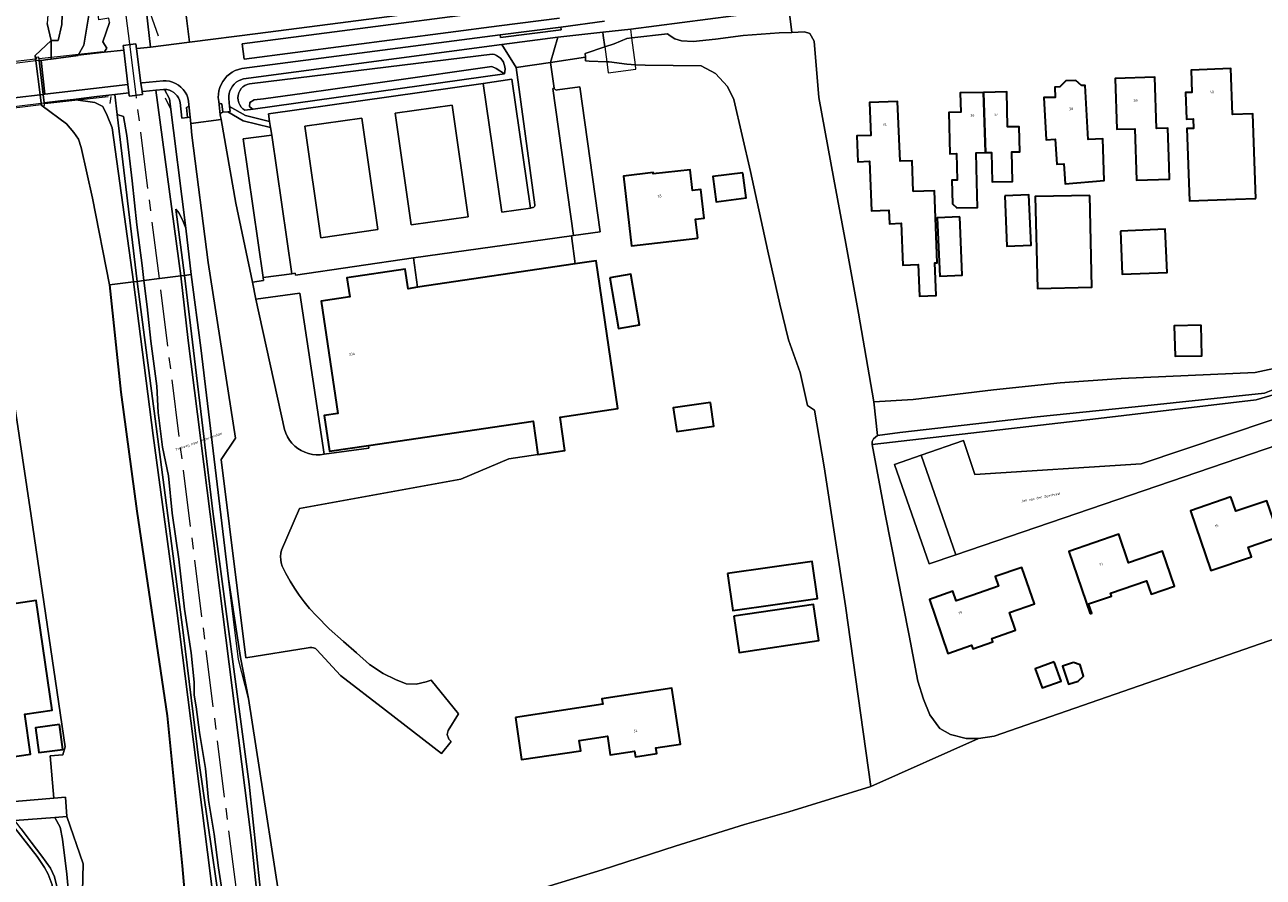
# Model space of a CAD drawing. Header units: metres. Extents: x 229229 to 231729, y 593167 to 595667.
# Tile 226 of 256: x 230402 to 230621, y 594683 to 594833. Entities that reach past the tile are written whole.
import ezdxf
from ezdxf.enums import TextEntityAlignment as Align

# ---------------------------------------------------------------- set-up
doc = ezdxf.new("R2010")
doc.units = ezdxf.units.M
doc.linetypes.add('AM-AS', pattern=[16, 10, -2, 2, -2])
for name, color, linetype, lineweight in [('B-WE-AM-AS_SPOOR-G', 10, 'AM-AS', 18), ('B-WE-GK-KADEMUUR-G', 150, 'Continuous', 35), ('B-WE-GR-GRAS-GV', 60, 'Continuous', 13), ('B-WE-GR-GROENVOORZIENING-GV', 80, 'Continuous', 18), ('B-WE-GW-TALUD_KRUIN-G', 90, 'Continuous', 18), ('B-WE-IE-TERREINAFSCHEIDING_KUNSTMATIG_HEKWERK-G', 20, 'IE-TERREINAFSCHEIDING-KUNSTMATIG', 18), ('B-WE-KW-KUNSTWERK-GV', 170, 'Continuous', 18), ('B-WE-KW-KUNSTWERK_DEK-GV', 170, 'Continuous', 18), ('B-WE-OG-BEBOUWING-GV', 7, 'Continuous', 35), ('B-WE-OG-BEBOUWING-T18', 10, 'Continuous', 18), ('B-WE-OG-BEBOUWING_SCHUUR-GV', 7, 'Continuous', 35), ('B-WE-OG-TERREIN_CULTUURSCHEIDING-GV', 7, 'Continuous', 18), ('B-WE-OG-TERREIN_ERF-GV', 7, 'Continuous', 18), ('B-WE-OG-TOPOGRAFIE-T18', 10, 'Continuous', 18), ('B-WE-OG-WATER-GV', 130, 'Continuous', 18), ('B-WE-OG-WATER_SLOOT-GV', 120, 'Continuous', 18), ('B-WE-VH-VERHARDING_ASFALT-GV', 252, 'Continuous', 18), ('B-WE-VH-VERHARDING_GESLOTEN-GV', 252, 'Continuous', 18), ('B-WE-VH-VERHARDING_HALFVERHARDING-GV', 252, 'Continuous', 18), ('B-WE-VH-VERHARDING_OPEN-GV', 252, 'Continuous', 18)]:
    doc.layers.add(name, color=color, linetype=linetype, lineweight=lineweight)
doc.styles.add('NLCS-ISO-M250-T18', font='NLCS-ISO.ttf', dxfattribs={"height": 0.45})
doc.linetypes.add('IE-TERREINAFSCHEIDING-KUNSTMATIG', pattern='A,4,[82,NLCS.SHX,S=0.75,R=90,X=0,Y=0],4,-2', length=10)

msp = doc.modelspace()

# ---------------------------------------------------------------- linework, layer by layer
at = {"layer": 'B-WE-AM-AS_SPOOR-G'}
for points in [[(230420.875, 594829.939), (230411.343, 594905.317), (230393.191, 595049.819), (230380.114, 595152.843), (230344.046, 595438.588), (230318.338, 595641.443), (230315.047, 595666.818)], [(230422.014, 594820.937), (230420.875, 594829.939)], [(230426.104, 594788.593), (230422.014, 594820.937)], [(230441.608, 594665.579), (230426.104, 594788.593)]]:
    msp.add_lwpolyline(points, dxfattribs=at)
at = {"layer": 'B-WE-GK-KADEMUUR-G'}
msp.add_lwpolyline([(230417.314, 594787.474), (230419.311, 594768.579), (230422.11, 594747.658), (230427.494, 594711.621), (230430.096, 594685.19), (230431.356, 594671.004), (230432.509, 594668.359), (230433.035, 594667.637), (230434.87, 594665.611)], dxfattribs=at)
at = {"layer": 'B-WE-GR-GRAS-GV'}
for points in [[(230413.621, 594843.336), (230413.697, 594834.962), (230412.784, 594829.663), (230411.828, 594827.913), (230416.399, 594828.436), (230416.88, 594829.134), (230416.163, 594830.268), (230417.313, 594833.694), (230417.21, 594834.434), (230415.415, 594834.154), (230414.488, 594843.435)], [(230422.169, 594788.092), (230418.692, 594817.508), (230418.278, 594821.009), (230415.063, 594820.648), (230411.009, 594820.147), (230414.755, 594819.611), (230416.14, 594818.919), (230416.905, 594817.302), (230417.783, 594815.147), (230421.571, 594788.015)], [(230430.794, 594797.472), (230427.909, 594820.243), (230427.016, 594821.897), (230426.84, 594821.892), (230425.49, 594821.758), (230429.902, 594789.076), (230430.538, 594789.157), (230429.002, 594800.848), (230429.516, 594800.177), (230430.188, 594798.932)], [(230422.169, 594788.092), (230423.383, 594788.247), (230423.056, 594790.892), (230422.132, 594798.041), (230421.291, 594805.801), (230420.384, 594813.8), (230419.771, 594817.108), (230418.692, 594817.508)], [(230430.794, 594797.472), (230430.188, 594798.932), (230429.516, 594800.177), (230429.002, 594800.848), (230430.538, 594789.157), (230431.729, 594789.308)], [(230421.571, 594788.015), (230425.004, 594760.984), (230429.154, 594730.15), (230435.076, 594683.898), (230436.417, 594672.869), (230437.258, 594669.056), (230438.065, 594666.657), (230439.378, 594664.377), (230438.358, 594667.132), (230433.09, 594703.313), (230430.309, 594726.287), (230422.169, 594788.092)], [(230430.538, 594789.157), (230429.902, 594789.076), (230431.197, 594777.709), (230442.282, 594690.125), (230444.602, 594667.395), (230444.766, 594666.022), (230444.851, 594665.309), (230445.17, 594669.066), (230441.932, 594699.572), (230435.528, 594747.604)], [(230440.369, 594721.874), (230438.289, 594735.757), (230433.426, 594776.39), (230431.729, 594789.308), (230430.538, 594789.157), (230435.528, 594747.604), (230441.932, 594699.572), (230445.17, 594669.066), (230444.851, 594665.309), (230444.89, 594665.333), (230447.755, 594667.106), (230447.853, 594667.121), (230449.139, 594667.32), (230449.122, 594667.43), (230449.021, 594668.077), (230441.783, 594714.68)]]:
    msp.add_lwpolyline(points, close=True, dxfattribs=at)
msp.add_lwpolyline([(230438.149, 594674.254), (230436.539, 594684.882), (230435.737, 594690.814), (230434.777, 594696.783), (230434.208, 594702.35), (230433.193, 594708.69), (230432.562, 594713.189), (230432.233, 594715.29), (230432.251, 594717.556), (230431.7, 594722.712), (230430.511, 594730.421), (230429.512, 594739.178), (230428.336, 594747.297), (230427.694, 594753.848), (230426.658, 594758.907), (230425.905, 594765.018), (230425.632, 594769.685), (230424.621, 594777.591), (230423.958, 594783.6), (230423.383, 594788.247), (230422.169, 594788.092), (230430.309, 594726.287), (230433.09, 594703.313), (230438.358, 594667.132)], dxfattribs=at)
at = {"layer": 'B-WE-GR-GROENVOORZIENING-GV'}
for points in [[(230430.548, 594837.25), (230431.425, 594830.216), (230443.476, 594831.718), (230491.204, 594837.963)], [(230400.674, 594659.644), (230405.46, 594659.699), (230405.617, 594660.621), (230406.386, 594665.604), (230407.487, 594672.556), (230406.619, 594672.623), (230406.832, 594674.439), (230406.917, 594674.789), (230407.041, 594675.127), (230407.2, 594675.45), (230407.395, 594675.754), (230407.621, 594676.034), (230407.574, 594678.185), (230407.454, 594680.059), (230407.238, 594681.846), (230406.542, 594683.742), (230405.875, 594684.897), (230404.57, 594686.837), (230400.583, 594691.992)], [(230401.842, 594652.148), (230403.287, 594652.324), (230404.374, 594652.711), (230405.756, 594653.67), (230406.676, 594654.976), (230407.276, 594657.25), (230408.079, 594662.433), (230409.365, 594668.558), (230410.051, 594674.021), (230410.25, 594676.843), (230410.135, 594679.936), (230409.8, 594683.749), (230409.063, 594689.89), (230408.632, 594692.02), (230407.701, 594693.73), (230400.653, 594693.197)], [(230401.745, 594691.727), (230403.554, 594689.358), (230405.426, 594686.929), (230406.941, 594684.832), (230407.636, 594683.287), (230408.09, 594681.335)]]:
    msp.add_lwpolyline(points, dxfattribs=at)
for points in [[(230537.525, 594831.942), (230537.003, 594836.198), (230531.755, 594835.438), (230509.158, 594832.527), (230504.246, 594831.953), (230504.29, 594831.408), (230504.56, 594829.374), (230506.239, 594829.934), (230508.47, 594830.847), (230509.355, 594830.953), (230515.597, 594831.701), (230516.073, 594831.305), (230516.876, 594830.825), (230518.091, 594830.468), (230520.119, 594830.329), (230524.079, 594830.77), (230528.932, 594831.41), (230535.306, 594831.847)], [(230504.246, 594831.953), (230496.314, 594831.083), (230494.975, 594826.654), (230501.142, 594827.579), (230501.09, 594828.217), (230504.56, 594829.374), (230504.29, 594831.408)], [(230483.155, 594822.968), (230488.213, 594823.696), (230491.45, 594801.016), (230491.829, 594801.084), (230491.968, 594801.12), (230492.09, 594801.195), (230492.186, 594801.302), (230492.247, 594801.431), (230492.269, 594801.573), (230488.974, 594825.779), (230486.444, 594829.816), (230440.911, 594823.748), (230440.461, 594823.61), (230440.034, 594823.411), (230439.64, 594823.153), (230439.285, 594822.843), (230438.978, 594822.487), (230438.724, 594822.09), (230438.527, 594821.662), (230438.393, 594821.211), (230438.324, 594820.745), (230438.32, 594820.274), (230438.486, 594818.904), (230441.254, 594817.291), (230445.533, 594816.278), (230445.343, 594817.576)], [(230442.603, 594818.439), (230441.186, 594818.241), (230440.826, 594818.492), (230440.516, 594818.802), (230440.264, 594819.162), (230440.079, 594819.559), (230439.965, 594819.983), (230439.927, 594820.42), (230439.965, 594820.857), (230440.079, 594821.281), (230440.265, 594821.678), (230440.517, 594822.037), (230440.827, 594822.347), (230441.187, 594822.598), (230441.585, 594822.783), (230442.009, 594822.896), (230442.446, 594822.933), (230484.7, 594828.13), (230485.113, 594828.032), (230485.506, 594827.871), (230485.868, 594827.651), (230486.193, 594827.377), (230486.47, 594827.056), (230486.694, 594826.696), (230486.859, 594826.305), (230486.961, 594825.893), (230486.997, 594825.47), (230486.967, 594825.046), (230486.872, 594824.633)]]:
    msp.add_lwpolyline(points, close=True, dxfattribs=at)
at = {"layer": 'B-WE-GW-TALUD_KRUIN-G'}
for points in [[(230429.002, 594800.848), (230430.538, 594789.157)], [(230430.538, 594789.157), (230435.528, 594747.604), (230441.932, 594699.572), (230445.17, 594669.066), (230444.851, 594665.309)]]:
    msp.add_lwpolyline(points, dxfattribs=at)
at = {"layer": 'B-WE-IE-TERREINAFSCHEIDING_KUNSTMATIG_HEKWERK-G'}
for points in [[(230425.958, 594831.289), (230423.521, 594838.147), (230427.814, 594839.081), (230430.462, 594840.323), (230429.793, 594844.433), (230415.325, 594955.147)], [(230416.399, 594828.436), (230416.88, 594829.134), (230416.163, 594830.268)], [(230416.173, 594828.544), (230404.95, 594827.265)], [(230405.926, 594819.404), (230417.069, 594820.672)], [(230417.579, 594820.676), (230417.354, 594819.414)], [(230441.783, 594714.68), (230440.061, 594721.528), (230438.289, 594735.757), (230433.426, 594776.39), (230431.729, 594789.308), (230430.794, 594797.472), (230428.156, 594818.295), (230427.211, 594820.385)], [(230449.122, 594667.43), (230449.021, 594668.077), (230441.783, 594714.68)]]:
    msp.add_lwpolyline(points, dxfattribs=at)
at = {"layer": 'B-WE-KW-KUNSTWERK-GV'}
msp.add_lwpolyline([(230509.957, 594826.249), (230509.355, 594830.953), (230509.158, 594832.527), (230504.246, 594831.953), (230504.29, 594831.408), (230504.56, 594829.374), (230504.907, 594826.77), (230505.17, 594824.791), (230510.056, 594825.478)], close=True, dxfattribs=at)
at = {"layer": 'B-WE-KW-KUNSTWERK_DEK-GV'}
msp.add_lwpolyline([(230397.163, 594818.255), (230405.309, 594819.252), (230405.412, 594819.265), (230405.46, 594818.986), (230405.46, 594818.984), (230405.462, 594818.984), (230405.902, 594819.041), (230405.842, 594819.546), (230405.666, 594821.021), (230404.956, 594826.983), (230404.887, 594827.559), (230404.428, 594827.521), (230404.457, 594827.237), (230404.286, 594827.217), (230396.182, 594826.274)], dxfattribs=at)
at = {"layer": 'B-WE-OG-BEBOUWING-GV'}
for points in [[(230619.265, 594802.714), (230619.079, 594807.596), (230618.698, 594817.601), (230615.153, 594817.466), (230614.844, 594825.58), (230607.831, 594825.313), (230607.98, 594821.381), (230606.836, 594821.338), (230607.012, 594816.691), (230608.217, 594816.737), (230608.281, 594815.046), (230607.077, 594815), (230607.559, 594802.289), (230615.63, 594802.596)], [(230588.554, 594822.575), (230587.545, 594823.495), (230585.794, 594823.427), (230584.742, 594822.363), (230583.811, 594822.311), (230583.914, 594820.474), (230581.904, 594820.468), (230582.319, 594813.04), (230583.865, 594813.126), (230584.207, 594808.721), (230585.404, 594808.813), (230585.676, 594805.305), (230592.543, 594805.837), (230592.275, 594813.204), (230589.711, 594813.104), (230589.18, 594822.61)], [(230603.979, 594808.345), (230603.757, 594815.102), (230601.717, 594815.035), (230601.422, 594824.038), (230594.443, 594823.809), (230594.736, 594814.875), (230597.946, 594814.98), (230598.244, 594805.924), (230604.052, 594806.115)], [(230571.288, 594821.38), (230567.183, 594821.292), (230567.257, 594817.895), (230565.156, 594817.85), (230565.313, 594810.586), (230566.533, 594810.612), (230566.634, 594805.949), (230565.712, 594805.929), (230565.802, 594801.786), (230566.589, 594801.05), (230570.191, 594801.128), (230570.095, 594805.566), (230569.984, 594810.742), (230571.622, 594810.777)], [(230571.622, 594810.777), (230572.708, 594810.801), (230572.821, 594805.604), (230576.377, 594805.681), (230576.265, 594810.89), (230577.657, 594810.92), (230577.562, 594815.341), (230575.494, 594815.297), (230575.361, 594821.468), (230571.288, 594821.38)], [(230558.903, 594803.91), (230558.701, 594809.349), (230556.578, 594809.262), (230556.147, 594819.776), (230551.167, 594819.571), (230551.404, 594813.81), (230548.975, 594813.71), (230549.162, 594809.158), (230551.165, 594809.241), (230551.524, 594800.502), (230554.598, 594800.628), (230554.696, 594798.256), (230556.787, 594798.342), (230557.06, 594790.966), (230559.762, 594791.066), (230559.97, 594785.483), (230562.926, 594785.592), (230562.712, 594791.356), (230563.123, 594791.371), (230562.653, 594804.049)], [(230520.978, 594795.688), (230520.526, 594799.06), (230522.041, 594799.234), (230521.459, 594804.285), (230520.028, 594804.119), (230519.607, 594807.772), (230513.102, 594807.023), (230513.076, 594807.252), (230507.858, 594806.65), (230509.276, 594794.341)], [(230528.881, 594807.24), (230523.613, 594806.556), (230524.189, 594802.12), (230529.457, 594802.804)], [(230575.03, 594803.144), (230575.399, 594794.311), (230579.653, 594794.489), (230579.284, 594803.322)], [(230589.989, 594803.252), (230580.382, 594803.021), (230580.77, 594786.856), (230590.377, 594787.087)], [(230567.074, 594799.494), (230563.101, 594799.312), (230563.569, 594789.046), (230567.542, 594789.227)], [(230595.376, 594796.952), (230595.681, 594789.371), (230603.603, 594789.689), (230603.299, 594797.27)], [(230499.374, 594791.171), (230471.598, 594787.066), (230469.929, 594786.82), (230469.422, 594790.252), (230459.133, 594788.732), (230459.63, 594785.369), (230454.605, 594784.626), (230457.53, 594764.831), (230455.146, 594764.478), (230456.071, 594758.216), (230462.936, 594759.23), (230491.923, 594763.513), (230492.793, 594757.627), (230497.552, 594758.33), (230496.682, 594764.216), (230506.88, 594765.723), (230503.039, 594791.712)], [(230505.459, 594788.736), (230506.956, 594779.82), (230510.657, 594780.442), (230509.16, 594789.357)], [(230609.599, 594780.421), (230604.875, 594780.306), (230605.006, 594774.912), (230609.73, 594775.027)], [(230523.162, 594766.813), (230516.634, 594765.86), (230517.244, 594761.683), (230523.772, 594762.636)], [(230614.848, 594750.169), (230607.724, 594747.739), (230611.332, 594737.194), (230618.456, 594739.621), (230617.874, 594741.336), (230623.326, 594743.21), (230621.166, 594749.497), (230615.719, 594747.629)], [(230590.045, 594729.571), (230590.328, 594729.668), (230589.763, 594731.321), (230593.834, 594732.714), (230593.653, 594733.243), (230599.99, 594735.411), (230600.787, 594733.061), (230604.891, 594734.443), (230602.802, 594740.59), (230596.825, 594738.558), (230595.115, 594743.589), (230586.283, 594740.576)], [(230526.203, 594736.664), (230527.127, 594730.153), (230542.007, 594732.264), (230541.083, 594738.775)], [(230569.202, 594732.804), (230566.464, 594731.859), (230565.878, 594733.56), (230561.735, 594732.132), (230564.982, 594722.619), (230569.182, 594724.056), (230569.397, 594723.427), (230572.929, 594724.636), (230572.714, 594725.265), (230576.904, 594726.699), (230575.836, 594729.821), (230580.249, 594731.331), (230578.051, 594737.762), (230573.341, 594736.136), (230573.928, 594734.436)], [(230391.363, 594703.1), (230403.404, 594704.872), (230402.38, 594711.945), (230407.207, 594712.644), (230404.418, 594731.901), (230393.387, 594730.303), (230394.076, 594725.545), (230388.235, 594724.699)], [(230527.293, 594729.156), (230528.239, 594722.789), (230542.276, 594724.872), (230541.331, 594731.24)], [(230583.71, 594721.134), (230580.361, 594719.926), (230581.584, 594716.534), (230584.933, 594717.742)], [(230587.112, 594721.005), (230585.191, 594720.389), (230586.219, 594717.181), (230587.966, 594717.741), (230588.872, 594718.606), (230588.271, 594720.626)], [(230488.821, 594711.332), (230489.905, 594703.908), (230500.347, 594705.486), (230500.076, 594707.276), (230505.03, 594708.024), (230505.523, 594704.761), (230509.815, 594705.409), (230509.964, 594704.421), (230513.721, 594704.988), (230513.572, 594705.977), (230517.883, 594706.629), (230516.389, 594716.518), (230504.051, 594714.642), (230504.199, 594713.664)]]:
    msp.add_lwpolyline(points, close=True, dxfattribs=at)
at = {"layer": 'B-WE-OG-BEBOUWING_SCHUUR-GV'}
msp.add_lwpolyline([(230408.526, 594710.085), (230404.296, 594709.518), (230404.882, 594705.144), (230409.112, 594705.711)], close=True, dxfattribs=at)
at = {"layer": 'B-WE-OG-TERREIN_CULTUURSCHEIDING-GV'}
for points in [[(230478.829, 594947.462), (230476.668, 594958.772), (230475.793, 594963.352), (230475.189, 594966.415), (230414.466, 594957.968), (230414.783, 594955.243), (230415.577, 594955.341), (230429.669, 594843.62), (230430.462, 594840.323), (230427.814, 594839.081), (230423.521, 594838.147), (230424.531, 594829.356), (230431.425, 594830.216), (230430.548, 594837.25), (230498.519, 594845.032), (230497.573, 594845.802), (230496.92, 594847.268), (230495.609, 594853.698), (230493.084, 594866.419), (230490.257, 594881.788), (230488.148, 594894.047), (230485.686, 594908.646), (230485.626, 594908.936), (230483.106, 594923.444)], [(230440.841, 594813.205), (230445.891, 594813.838), (230445.691, 594815.205), (230440.878, 594816.347), (230438.16, 594817.955), (230437.276, 594817.873), (230437.139, 594817.855), (230437.014, 594817.793), (230436.916, 594817.695), (230436.855, 594817.571), (230436.836, 594817.434), (230436.985, 594816.586), (230439.602, 594801.881), (230442.504, 594787.983), (230444.463, 594788.244), (230444.384, 594788.767)], [(230450.873, 594786.008), (230443.079, 594784.986), (230448.127, 594762.014), (230448.358, 594761.359), (230448.661, 594760.733), (230449.032, 594760.146), (230449.468, 594759.605), (230449.961, 594759.116), (230450.507, 594758.686), (230451.098, 594758.32), (230451.726, 594758.024), (230452.384, 594757.8), (230453.063, 594757.651), (230453.754, 594757.58), (230454.449, 594757.588), (230455.138, 594757.674)]]:
    msp.add_lwpolyline(points, close=True, dxfattribs=at)
at = {"layer": 'B-WE-OG-TERREIN_ERF-GV'}
for points in [[(230537.003, 594836.198), (230537.525, 594831.942), (230539.743, 594832.036), (230540.67, 594831.733), (230541.469, 594830.406), (230542.244, 594820.464), (230544.904, 594806.129), (230547.003, 594794.747), (230549.268, 594782.536), (230551.935, 594766.926), (230558.9, 594767.318), (230573.034, 594769.02), (230584.748, 594770.251), (230595.53, 594770.998), (230619.109, 594772.08), (230639.6, 594776.485)], [(230494.137, 594681.466), (230504.101, 594684.488), (230516.933, 594688.679), (230529.193, 594692.477), (230536.993, 594694.724), (230551.437, 594699.167), (230546.979, 594730.999), (230543.196, 594755.477), (230541.484, 594765.437), (230540.266, 594766.242), (230538.996, 594772.048), (230536.902, 594777.804), (230535.394, 594784.083), (230533.267, 594793.453), (230530.237, 594807.47), (230527.291, 594820.121), (230526.164, 594822.39), (230524.056, 594824.698), (230521.549, 594826.052), (230511.691, 594826.142), (230509.957, 594826.249), (230508.464, 594826.341), (230505.329, 594826.754), (230504.907, 594826.77), (230501.802, 594826.89), (230501.193, 594826.94), (230501.142, 594827.579), (230494.975, 594826.654), (230495.675, 594822.138), (230495.711, 594821.997), (230495.798, 594821.881), (230495.923, 594821.807), (230496.066, 594821.786), (230496.207, 594821.822), (230500.162, 594822.373), (230503.738, 594796.848), (230499.052, 594796.175), (230498.676, 594796.111), (230499.374, 594791.171), (230503.039, 594791.712), (230506.88, 594765.723), (230496.682, 594764.216), (230497.552, 594758.33), (230492.793, 594757.627), (230487.659, 594756.868), (230479.23, 594753.298), (230450.774, 594748.108), (230447.633, 594740.802), (230447.508, 594740.242), (230447.455, 594739.67), (230447.475, 594739.096), (230447.567, 594738.53), (230447.729, 594737.979), (230448.396, 594736.653), (230449.121, 594735.358), (230449.903, 594734.097), (230450.741, 594732.872), (230451.632, 594731.685), (230452.575, 594730.539), (230453.788, 594729.239), (230456.002, 594726.967), (230458.53, 594724.698), (230460.816, 594722.725), (230463.145, 594720.684), (230465.518, 594719.054), (230467.693, 594718.002), (230469.577, 594717.235), (230471.344, 594717.21), (230473.122, 594717.63), (230473.999, 594717.899), (230478.797, 594711.957), (230476.971, 594709.049), (230476.801, 594708.352), (230477.113, 594707.543), (230477.524, 594707.09), (230475.78, 594704.968), (230465.967, 594712.633), (230458.006, 594718.748), (230453.85, 594723.269), (230453.581, 594723.455), (230453.28, 594723.583), (230452.96, 594723.649), (230452.633, 594723.65), (230452.313, 594723.586), (230441.321, 594721.854), (230436.982, 594756.761), (230439.544, 594760.495), (230434.676, 594791.419), (230431.83, 594813.832), (230431.637, 594815.91), (230431.531, 594817.004), (230431.033, 594816.956), (230430.041, 594816.863), (230429.759, 594819.587), (230429.651, 594820.005), (230429.48, 594820.402), (230429.249, 594820.768), (230428.966, 594821.093), (230428.635, 594821.372), (230428.266, 594821.596), (230427.867, 594821.76), (230427.447, 594821.862), (230427.016, 594821.897), (230427.909, 594820.243), (230430.794, 594797.472), (230431.729, 594789.308), (230433.426, 594776.39), (230438.289, 594735.757), (230440.369, 594721.874), (230441.783, 594714.68), (230449.021, 594668.077)], [(230658.71, 594771.474), (230566.39, 594739.983), (230561.71, 594738.387), (230555.585, 594755.883), (230560.308, 594757.521), (230567.738, 594760.098), (230569.761, 594754.113), (230599.048, 594755.98), (230652.367, 594773.908)], [(230391.542, 594695.789), (230407.491, 594697.11), (230406.844, 594704.565), (230409.119, 594704.752), (230409.491, 594706.176), (230403.509, 594746.813), (230399.901, 594771.156)], [(230626.132, 594769.234), (230619.276, 594767.241), (230591.503, 594763.995), (230551.634, 594759.382), (230553.964, 594747.153), (230558.155, 594725.751), (230559.725, 594717.744), (230560.684, 594714.528), (230561.82, 594711.795), (230563.576, 594709.412), (230565.469, 594708.355), (230568.24, 594707.649), (230570.416, 594707.606), (230573.164, 594708.062), (230641.295, 594731.678)]]:
    msp.add_lwpolyline(points, dxfattribs=at)
for points in [[(230606.836, 594821.338), (230607.98, 594821.381), (230607.831, 594825.313), (230614.844, 594825.58), (230615.153, 594817.466), (230618.698, 594817.601), (230619.079, 594807.596), (230619.265, 594802.714), (230615.63, 594802.596), (230607.559, 594802.289), (230607.077, 594815), (230608.281, 594815.046), (230608.217, 594816.737), (230607.012, 594816.691)], [(230589.711, 594813.104), (230592.275, 594813.204), (230592.543, 594805.837), (230585.676, 594805.305), (230585.404, 594808.813), (230584.207, 594808.721), (230583.865, 594813.126), (230582.319, 594813.04), (230581.904, 594820.468), (230583.914, 594820.474), (230583.811, 594822.311), (230584.742, 594822.363), (230585.794, 594823.427), (230587.545, 594823.495), (230588.554, 594822.575), (230589.18, 594822.61)], [(230601.717, 594815.035), (230603.757, 594815.102), (230603.979, 594808.345), (230604.052, 594806.115), (230598.244, 594805.924), (230597.946, 594814.98), (230594.736, 594814.875), (230594.443, 594823.809), (230601.422, 594824.038)], [(230575.494, 594815.297), (230577.562, 594815.341), (230577.657, 594810.92), (230576.265, 594810.89), (230576.377, 594805.681), (230572.821, 594805.604), (230572.708, 594810.801), (230571.622, 594810.777), (230569.984, 594810.742), (230570.095, 594805.566), (230570.191, 594801.128), (230566.589, 594801.05), (230565.802, 594801.786), (230565.712, 594805.929), (230566.634, 594805.949), (230566.533, 594810.612), (230565.313, 594810.586), (230565.156, 594817.85), (230567.257, 594817.895), (230567.183, 594821.292), (230571.288, 594821.38), (230575.361, 594821.468)], [(230556.578, 594809.262), (230558.701, 594809.349), (230558.903, 594803.91), (230562.653, 594804.049), (230563.123, 594791.371), (230562.712, 594791.356), (230562.926, 594785.592), (230559.97, 594785.483), (230559.762, 594791.066), (230557.06, 594790.966), (230556.787, 594798.342), (230554.696, 594798.256), (230554.598, 594800.628), (230551.524, 594800.502), (230551.165, 594809.241), (230549.162, 594809.158), (230548.975, 594813.71), (230551.404, 594813.81), (230551.167, 594819.571), (230556.147, 594819.776)], [(230509.276, 594794.341), (230507.858, 594806.65), (230513.076, 594807.252), (230513.102, 594807.023), (230519.607, 594807.772), (230520.028, 594804.119), (230521.459, 594804.285), (230522.041, 594799.234), (230520.526, 594799.06), (230520.978, 594795.688)], [(230523.613, 594806.556), (230528.881, 594807.24), (230529.457, 594802.804), (230524.189, 594802.12)], [(230579.653, 594794.489), (230575.399, 594794.311), (230575.03, 594803.144), (230579.284, 594803.322)], [(230589.989, 594803.252), (230590.377, 594787.087), (230580.77, 594786.856), (230580.382, 594803.021)], [(230567.074, 594799.494), (230567.542, 594789.227), (230563.569, 594789.046), (230563.101, 594799.312)], [(230603.299, 594797.27), (230603.603, 594789.689), (230595.681, 594789.371), (230595.376, 594796.952)], [(230471.598, 594787.066), (230470.869, 594792.224), (230450.074, 594789.176), (230450.011, 594789.554), (230449.433, 594789.463), (230444.384, 594788.767), (230444.463, 594788.244), (230442.504, 594787.983), (230443.079, 594784.986), (230450.873, 594786.008), (230455.138, 594757.674), (230463.012, 594758.718), (230462.936, 594759.23), (230456.071, 594758.216), (230455.146, 594764.478), (230457.53, 594764.831), (230454.605, 594784.626), (230459.63, 594785.369), (230459.133, 594788.732), (230469.422, 594790.252), (230469.929, 594786.82)], [(230505.459, 594788.736), (230509.16, 594789.357), (230510.657, 594780.442), (230506.956, 594779.82)], [(230609.599, 594780.421), (230609.73, 594775.027), (230605.006, 594774.912), (230604.875, 594780.306)], [(230516.634, 594765.86), (230523.162, 594766.813), (230523.772, 594762.636), (230517.244, 594761.683)], [(230615.719, 594747.629), (230621.166, 594749.497), (230623.326, 594743.21), (230617.874, 594741.336), (230618.456, 594739.621), (230611.332, 594737.194), (230607.724, 594747.739), (230614.848, 594750.169)], [(230595.115, 594743.589), (230596.825, 594738.558), (230602.802, 594740.59), (230604.891, 594734.443), (230600.787, 594733.061), (230599.99, 594735.411), (230593.653, 594733.243), (230593.834, 594732.714), (230589.763, 594731.321), (230590.328, 594729.668), (230590.045, 594729.571), (230586.283, 594740.576)], [(230541.083, 594738.775), (230542.007, 594732.264), (230527.127, 594730.153), (230526.203, 594736.664)], [(230580.249, 594731.331), (230575.836, 594729.821), (230576.904, 594726.699), (230572.714, 594725.265), (230572.929, 594724.636), (230569.397, 594723.427), (230569.182, 594724.056), (230564.982, 594722.619), (230561.735, 594732.132), (230565.878, 594733.56), (230566.464, 594731.859), (230569.202, 594732.804), (230573.928, 594734.436), (230573.341, 594736.136), (230578.051, 594737.762)], [(230404.418, 594731.901), (230407.207, 594712.644), (230402.38, 594711.945), (230403.404, 594704.872), (230391.363, 594703.1), (230388.235, 594724.699), (230394.076, 594725.545), (230393.387, 594730.303)], [(230541.331, 594731.24), (230542.276, 594724.872), (230528.239, 594722.789), (230527.293, 594729.156)], [(230584.933, 594717.742), (230581.584, 594716.534), (230580.361, 594719.926), (230583.71, 594721.134)], [(230588.271, 594720.626), (230588.872, 594718.606), (230587.966, 594717.741), (230586.219, 594717.181), (230585.191, 594720.389), (230587.112, 594721.005)], [(230504.199, 594713.664), (230504.051, 594714.642), (230516.389, 594716.518), (230517.883, 594706.629), (230513.572, 594705.977), (230513.721, 594704.988), (230509.964, 594704.421), (230509.815, 594705.409), (230505.523, 594704.761), (230505.03, 594708.024), (230500.076, 594707.276), (230500.347, 594705.486), (230489.905, 594703.908), (230488.821, 594711.332)]]:
    msp.add_lwpolyline(points, close=True, dxfattribs=at)
at = {"layer": 'B-WE-OG-WATER-GV'}
for points in [[(230431.356, 594671.004), (230430.096, 594685.19), (230427.494, 594711.621), (230422.11, 594747.658), (230419.311, 594768.579), (230417.314, 594787.474), (230414.322, 594802.778), (230412.311, 594811.703), (230411.879, 594813.135), (230411.069, 594814.323), (230409.731, 594815.867), (230405.462, 594818.984), (230405.46, 594818.986), (230405.331, 594819.08), (230405.309, 594819.252), (230405.283, 594819.46), (230405.281, 594819.479), (230405.093, 594820.933), (230405.09, 594820.953), (230404.326, 594826.909), (230404.322, 594826.938), (230404.286, 594827.217), (230404.206, 594827.845), (230407.056, 594830.506), (230406.343, 594833.53)], [(230399.901, 594771.156), (230403.509, 594746.813), (230409.491, 594706.176), (230409.119, 594704.752), (230406.844, 594704.565), (230407.491, 594697.11), (230409.595, 594697.285), (230409.797, 594693.885), (230412.657, 594685.547), (230412.558, 594680.679)], [(230641.295, 594731.678), (230573.164, 594708.062), (230570.416, 594707.606), (230551.437, 594699.167), (230536.993, 594694.724), (230529.193, 594692.477), (230516.933, 594688.679), (230504.101, 594684.488), (230494.137, 594681.466)]]:
    msp.add_lwpolyline(points, dxfattribs=at)
for points in [[(230558.155, 594725.751), (230553.964, 594747.153), (230551.634, 594759.382), (230551.634, 594759.933), (230551.908, 594760.411), (230552.608, 594760.999), (230551.935, 594766.926), (230549.268, 594782.536), (230547.003, 594794.747), (230544.904, 594806.129), (230542.244, 594820.464), (230541.469, 594830.406), (230540.67, 594831.733), (230539.743, 594832.036), (230537.525, 594831.942), (230535.306, 594831.847), (230528.932, 594831.41), (230524.079, 594830.77), (230520.119, 594830.329), (230518.091, 594830.468), (230516.876, 594830.825), (230516.073, 594831.305), (230515.597, 594831.701), (230509.355, 594830.953), (230508.47, 594830.847), (230506.239, 594829.934), (230504.56, 594829.374), (230501.09, 594828.217), (230501.142, 594827.579), (230501.193, 594826.94), (230501.802, 594826.89), (230504.907, 594826.77), (230505.329, 594826.754), (230508.464, 594826.341), (230509.957, 594826.249), (230511.691, 594826.142), (230521.549, 594826.052), (230524.056, 594824.698), (230526.164, 594822.39), (230527.291, 594820.121), (230530.237, 594807.47), (230533.267, 594793.453), (230535.394, 594784.083), (230536.902, 594777.804), (230538.996, 594772.048), (230540.266, 594766.242), (230541.484, 594765.437), (230543.196, 594755.477), (230546.979, 594730.999), (230551.437, 594699.167), (230570.416, 594707.606), (230568.24, 594707.649), (230565.469, 594708.355), (230563.576, 594709.412), (230561.82, 594711.795), (230560.684, 594714.528), (230559.725, 594717.744)], [(230442.603, 594818.439), (230486.872, 594824.633), (230485.403, 594825.567), (230484.67, 594825.945), (230466.631, 594823.374), (230451.652, 594821.223), (230444.429, 594820.216), (230442.787, 594820.06), (230442.021, 594819.617), (230441.985, 594818.898), (230442.452, 594818.467)], [(230552.608, 594760.999), (230556.521, 594761.508), (230580.723, 594764.278), (230599.675, 594766.179), (230620.77, 594768.451), (230626.616, 594770.802), (230631.797, 594772.557), (230638.125, 594774.26), (230641.004, 594774.928), (230642.301, 594775.305), (230641.512, 594776.345), (230639.6, 594776.485), (230619.109, 594772.08), (230595.53, 594770.998), (230584.748, 594770.251), (230573.034, 594769.02), (230558.9, 594767.318), (230551.935, 594766.926)]]:
    msp.add_lwpolyline(points, close=True, dxfattribs=at)
at = {"layer": 'B-WE-OG-WATER_SLOOT-GV'}
for points in [[(230401.033, 594934.909), (230406.143, 594892.766), (230409.083, 594867.702), (230410.31, 594855.779), (230409.513, 594851.412), (230409.209, 594848.263), (230409.045, 594841.44), (230409.097, 594838.462), (230408.902, 594833.312), (230408.307, 594830.513), (230407.533, 594830.498), (230407.056, 594830.506), (230407.074, 594827.241), (230411.793, 594827.849), (230411.828, 594827.913), (230412.784, 594829.663), (230413.697, 594834.962), (230413.621, 594843.336), (230413.598, 594845.962), (230413.594, 594846.389), (230413.575, 594848.487), (230412.84, 594859.061), (230334.879, 595476.714)], [(230412.558, 594680.679), (230412.657, 594685.547), (230409.797, 594693.885), (230407.701, 594693.73), (230408.632, 594692.02), (230409.063, 594689.89), (230409.8, 594683.749), (230410.135, 594679.936)]]:
    msp.add_lwpolyline(points, dxfattribs=at)
for points in [[(230407.056, 594830.506), (230407.533, 594830.498), (230408.307, 594830.513), (230408.902, 594833.312), (230409.097, 594838.462), (230409.045, 594841.44), (230407.117, 594843.284), (230406.343, 594833.53)], [(230416.905, 594817.302), (230416.14, 594818.919), (230414.755, 594819.611), (230411.009, 594820.147), (230408.689, 594819.885), (230405.842, 594819.546), (230405.666, 594821.021), (230404.956, 594826.983), (230405.26, 594827.019), (230406.488, 594827.169), (230407.074, 594827.241), (230407.056, 594830.506), (230404.206, 594827.845), (230404.286, 594827.217), (230404.322, 594826.938), (230404.326, 594826.909), (230405.09, 594820.953), (230405.093, 594820.933), (230405.281, 594819.479), (230405.283, 594819.46), (230405.309, 594819.252), (230405.331, 594819.08), (230405.46, 594818.986), (230405.462, 594818.984), (230409.731, 594815.867), (230411.069, 594814.323), (230411.879, 594813.135), (230412.311, 594811.703), (230414.322, 594802.778), (230417.314, 594787.474), (230421.571, 594788.015), (230417.783, 594815.147)], [(230442.787, 594820.06), (230444.429, 594820.216), (230451.652, 594821.223), (230466.631, 594823.374), (230484.67, 594825.945), (230485.403, 594825.567), (230486.872, 594824.633), (230486.967, 594825.046), (230486.997, 594825.47), (230486.961, 594825.893), (230486.859, 594826.305), (230486.694, 594826.696), (230486.47, 594827.056), (230486.193, 594827.377), (230485.868, 594827.651), (230485.506, 594827.871), (230485.113, 594828.032), (230484.7, 594828.13), (230442.446, 594822.933), (230442.009, 594822.896), (230441.585, 594822.783), (230441.187, 594822.598), (230440.827, 594822.347), (230440.517, 594822.037), (230440.265, 594821.678), (230440.079, 594821.281), (230439.965, 594820.857), (230439.927, 594820.42), (230439.965, 594819.983), (230440.079, 594819.559), (230440.264, 594819.162), (230440.516, 594818.802), (230440.826, 594818.492), (230441.186, 594818.241), (230442.603, 594818.439), (230442.452, 594818.467), (230441.985, 594818.898), (230442.021, 594819.617)], [(230421.571, 594788.015), (230417.314, 594787.474), (230419.311, 594768.579), (230422.11, 594747.658), (230427.494, 594711.621), (230430.096, 594685.19), (230431.356, 594671.004), (230432.042, 594669.429), (230432.509, 594668.359), (230433.035, 594667.637), (230434.87, 594665.611), (230439.258, 594664.41), (230439.378, 594664.377), (230438.065, 594666.657), (230437.258, 594669.056), (230436.417, 594672.869), (230435.076, 594683.898), (230429.154, 594730.15), (230425.004, 594760.984)], [(230642.614, 594774.891), (230642.301, 594775.305), (230641.004, 594774.928), (230638.125, 594774.26), (230631.797, 594772.557), (230626.616, 594770.802), (230620.77, 594768.451), (230599.675, 594766.179), (230580.723, 594764.278), (230556.521, 594761.508), (230552.608, 594760.999), (230551.908, 594760.411), (230551.634, 594759.933), (230551.634, 594759.382), (230591.503, 594763.995), (230619.276, 594767.241), (230626.132, 594769.234), (230633.677, 594771.65), (230640.395, 594773.2), (230642.808, 594774.636)]]:
    msp.add_lwpolyline(points, close=True, dxfattribs=at)
at = {"layer": 'B-WE-VH-VERHARDING_ASFALT-GV'}
for points in [[(230483.155, 594822.968), (230445.343, 594817.576), (230445.533, 594816.278), (230445.691, 594815.205), (230445.891, 594813.838), (230449.433, 594789.463), (230450.011, 594789.554), (230450.074, 594789.176), (230470.869, 594792.224), (230498.676, 594796.111), (230499.052, 594796.175), (230495.439, 594822.079), (230495.675, 594822.138), (230494.975, 594826.654), (230488.974, 594825.779), (230492.269, 594801.573), (230492.247, 594801.431), (230492.186, 594801.302), (230492.09, 594801.195), (230491.968, 594801.12), (230491.829, 594801.084), (230491.45, 594801.016), (230486.436, 594800.305)], [(230480.482, 594799.496), (230470.447, 594798.05), (230467.631, 594817.725), (230477.682, 594819.123)], [(230464.573, 594797.213), (230454.541, 594795.798), (230451.722, 594815.448), (230461.742, 594816.86)]]:
    msp.add_lwpolyline(points, close=True, dxfattribs=at)
at = {"layer": 'B-WE-VH-VERHARDING_GESLOTEN-GV'}
for points in [[(230491.204, 594837.963), (230443.476, 594831.718), (230431.425, 594830.216), (230424.531, 594829.356), (230422.195, 594829.083), (230422.084, 594829.065), (230422.859, 594823.01), (230423.056, 594823.033), (230426.749, 594823.432), (230427.322, 594823.428), (230427.89, 594823.347), (230428.442, 594823.192), (230428.969, 594822.965), (230429.461, 594822.67), (230429.909, 594822.313), (230430.306, 594821.899), (230430.645, 594821.436), (230430.919, 594820.933), (230431.124, 594820.397), (230431.256, 594819.839), (230431.318, 594819.203), (230431.531, 594817.004), (230431.637, 594815.91), (230436.985, 594816.586), (230436.836, 594817.434), (230436.558, 594819.757), (230436.476, 594820.47), (230436.498, 594821.064), (230436.589, 594821.651), (230436.749, 594822.223), (230436.974, 594822.773), (230437.263, 594823.293), (230437.61, 594823.775), (230438.011, 594824.214), (230438.461, 594824.602), (230438.953, 594824.935), (230439.48, 594825.208), (230440.036, 594825.418), (230440.613, 594825.561), (230486.151, 594831.509), (230496.8, 594832.864), (230504.499, 594833.892)], [(230503.899, 594838.191), (230440.666, 594829.934), (230441.031, 594827.229), (230485.944, 594833.095), (230496.598, 594834.451)], [(230496.598, 594834.451), (230485.944, 594833.095), (230441.031, 594827.229), (230440.666, 594829.934), (230503.899, 594838.191)]]:
    msp.add_lwpolyline(points, dxfattribs=at)
for points in [[(230504.246, 594831.953), (230504.29, 594831.408), (230504.56, 594829.374), (230504.907, 594826.77), (230505.17, 594824.791), (230510.056, 594825.478), (230509.957, 594826.249), (230509.355, 594830.953), (230509.158, 594832.527)], [(230419.824, 594828.828), (230420.57, 594822.777), (230420.749, 594821.325), (230420.814, 594820.796), (230420.822, 594820.719), (230423.115, 594821.01), (230423.051, 594821.514), (230422.859, 594823.01), (230422.084, 594829.065), (230421.973, 594829.93), (230419.725, 594829.633)], [(230396.95, 594819.992), (230405.09, 594820.953), (230405.666, 594821.021), (230404.956, 594826.983), (230404.326, 594826.909), (230396.221, 594825.951), (230395.453, 594825.86), (230395.642, 594824.271), (230395.972, 594821.487), (230396.16, 594819.899)], [(230405.935, 594821.053), (230405.26, 594827.019), (230404.956, 594826.983), (230405.666, 594821.021)], [(230405.26, 594827.019), (230405.935, 594821.053), (230420.57, 594822.777), (230419.824, 594828.828), (230416.399, 594828.436), (230411.828, 594827.913), (230411.793, 594827.849), (230407.074, 594827.241), (230406.488, 594827.169)], [(230405.842, 594819.546), (230405.666, 594821.021), (230405.09, 594820.953), (230396.95, 594819.992), (230396.16, 594819.899), (230396.336, 594818.414), (230397.132, 594818.509), (230405.281, 594819.479)], [(230467.693, 594718.002), (230465.518, 594719.054), (230463.145, 594720.684), (230460.816, 594722.725), (230458.53, 594724.698), (230456.002, 594726.967), (230453.788, 594729.239), (230452.575, 594730.539), (230451.632, 594731.685), (230450.741, 594732.872), (230449.903, 594734.097), (230449.121, 594735.358), (230448.396, 594736.653), (230447.729, 594737.979), (230447.567, 594738.53), (230447.475, 594739.096), (230447.455, 594739.67), (230447.508, 594740.242), (230447.633, 594740.802), (230450.774, 594748.108), (230479.23, 594753.298), (230487.659, 594756.868), (230492.793, 594757.627), (230491.923, 594763.513), (230462.936, 594759.23), (230463.012, 594758.718), (230455.138, 594757.674), (230454.449, 594757.588), (230453.754, 594757.58), (230453.063, 594757.651), (230452.384, 594757.8), (230451.726, 594758.024), (230451.098, 594758.32), (230450.507, 594758.686), (230449.961, 594759.116), (230449.468, 594759.605), (230449.032, 594760.146), (230448.661, 594760.733), (230448.358, 594761.359), (230448.127, 594762.014), (230443.079, 594784.986), (230442.504, 594787.983), (230439.602, 594801.881), (230436.985, 594816.586), (230431.637, 594815.91), (230431.83, 594813.832), (230434.676, 594791.419), (230439.544, 594760.495), (230436.982, 594756.761), (230441.321, 594721.854), (230452.313, 594723.586), (230452.633, 594723.65), (230452.96, 594723.649), (230453.28, 594723.583), (230453.581, 594723.455), (230453.85, 594723.269), (230458.006, 594718.748), (230465.967, 594712.633), (230475.78, 594704.968), (230477.524, 594707.09), (230477.113, 594707.543), (230476.801, 594708.352), (230476.971, 594709.049), (230478.797, 594711.957), (230473.999, 594717.899), (230473.122, 594717.63), (230471.344, 594717.21), (230469.577, 594717.235)], [(230407.491, 594697.11), (230391.542, 594695.789), (230388.953, 594695.581), (230370.745, 594694.121), (230362.893, 594693.602), (230363.262, 594690.133), (230362.633, 594690.082), (230361.797, 594689.392), (230379.905, 594690.891), (230382.59, 594688.843), (230383.792, 594688.977), (230383.48, 594691.78), (230385.898, 594691.983), (230387.048, 594692.079), (230391.583, 594692.46), (230399.985, 594693.142), (230399.991, 594693.143), (230400.653, 594693.197), (230407.701, 594693.73), (230409.797, 594693.885), (230409.595, 594697.285)]]:
    msp.add_lwpolyline(points, close=True, dxfattribs=at)
at = {"layer": 'B-WE-VH-VERHARDING_HALFVERHARDING-GV'}
for points in [[(230419.725, 594829.633), (230421.973, 594829.93), (230422.084, 594829.065), (230422.195, 594829.083), (230424.531, 594829.356), (230423.521, 594838.147), (230420.359, 594863.782), (230405.828, 594979.15), (230392.515, 595086.186)], [(230417.313, 594833.694), (230416.163, 594830.268), (230416.88, 594829.134), (230416.399, 594828.436), (230419.824, 594828.828), (230419.725, 594829.633)], [(230444.602, 594667.395), (230442.282, 594690.125), (230431.197, 594777.709), (230429.902, 594789.076), (230426.104, 594788.593), (230423.383, 594788.247), (230423.958, 594783.6), (230424.621, 594777.591), (230425.632, 594769.685), (230425.905, 594765.018), (230426.658, 594758.907), (230427.694, 594753.848), (230428.336, 594747.297), (230429.512, 594739.178), (230430.511, 594730.421), (230431.7, 594722.712), (230432.251, 594717.556), (230432.233, 594715.29), (230432.562, 594713.189), (230433.193, 594708.69), (230434.208, 594702.35), (230434.777, 594696.783), (230435.737, 594690.814), (230436.539, 594684.882), (230438.149, 594674.254)]]:
    msp.add_lwpolyline(points, dxfattribs=at)
for points in [[(230420.814, 594820.796), (230420.749, 594821.325), (230418.278, 594821.009), (230418.692, 594817.508), (230419.771, 594817.108), (230420.384, 594813.8), (230421.291, 594805.801), (230422.132, 594798.041), (230423.056, 594790.892), (230423.383, 594788.247), (230426.104, 594788.593), (230429.902, 594789.076), (230425.49, 594821.758), (230423.269, 594821.536), (230423.051, 594821.514), (230423.115, 594821.01), (230420.822, 594820.719)], [(230401.745, 594691.727), (230400.653, 594693.197), (230399.991, 594693.143), (230400.583, 594691.992), (230404.57, 594686.837), (230405.875, 594684.897), (230406.542, 594683.742), (230407.238, 594681.846), (230407.454, 594680.059), (230407.574, 594678.185), (230407.621, 594676.034), (230407.741, 594676.128), (230407.867, 594676.215), (230407.998, 594676.295), (230408.133, 594676.366), (230408.272, 594676.429), (230408.328, 594678.285), (230408.09, 594681.335), (230407.636, 594683.287), (230406.941, 594684.832), (230405.426, 594686.929), (230403.554, 594689.358)]]:
    msp.add_lwpolyline(points, close=True, dxfattribs=at)
at = {"layer": 'B-WE-VH-VERHARDING_OPEN-GV'}
for points in [[(230504.499, 594833.892), (230496.8, 594832.864), (230496.863, 594832.368), (230486.214, 594831.013), (230486.151, 594831.509), (230440.613, 594825.561), (230440.036, 594825.418), (230439.48, 594825.208), (230438.953, 594824.935), (230438.461, 594824.602), (230438.011, 594824.214), (230437.61, 594823.775), (230437.263, 594823.293), (230436.974, 594822.773), (230436.749, 594822.223), (230436.589, 594821.651), (230436.498, 594821.064), (230436.476, 594820.47), (230436.558, 594819.757), (230436.605, 594819.617), (230436.693, 594819.498), (230436.813, 594819.412), (230436.953, 594819.366), (230437.101, 594819.366), (230437.276, 594817.873), (230438.16, 594817.955), (230438.596, 594817.995), (230438.486, 594818.904), (230438.32, 594820.274), (230438.324, 594820.745), (230438.393, 594821.211), (230438.527, 594821.662), (230438.724, 594822.09), (230438.978, 594822.487), (230439.285, 594822.843), (230439.64, 594823.153), (230440.034, 594823.411), (230440.461, 594823.61), (230440.911, 594823.748), (230486.444, 594829.816), (230496.314, 594831.083), (230504.246, 594831.953), (230509.158, 594832.527), (230531.755, 594835.438)], [(230652.367, 594773.908), (230599.048, 594755.98), (230569.761, 594754.113), (230567.738, 594760.098), (230560.308, 594757.521), (230566.39, 594739.983), (230658.71, 594771.474)]]:
    msp.add_lwpolyline(points, dxfattribs=at)
for points in [[(230496.8, 594832.864), (230486.151, 594831.509), (230486.214, 594831.013), (230496.863, 594832.368)], [(230486.444, 594829.816), (230488.974, 594825.779), (230494.975, 594826.654), (230496.314, 594831.083)], [(230405.666, 594821.021), (230405.842, 594819.546), (230408.689, 594819.885), (230411.009, 594820.147), (230415.063, 594820.648), (230418.278, 594821.009), (230420.749, 594821.325), (230420.57, 594822.777), (230405.935, 594821.053)], [(230423.269, 594821.536), (230425.49, 594821.758), (230426.84, 594821.892), (230427.016, 594821.897), (230427.447, 594821.862), (230427.867, 594821.76), (230428.266, 594821.596), (230428.635, 594821.372), (230428.966, 594821.093), (230429.249, 594820.768), (230429.48, 594820.402), (230429.651, 594820.005), (230429.759, 594819.587), (230430.041, 594816.863), (230431.033, 594816.956), (230430.862, 594818.723), (230431.005, 594818.752), (230431.133, 594818.822), (230431.233, 594818.928), (230431.297, 594819.059), (230431.318, 594819.203), (230431.256, 594819.839), (230431.124, 594820.397), (230430.919, 594820.933), (230430.645, 594821.436), (230430.306, 594821.899), (230429.909, 594822.313), (230429.461, 594822.67), (230428.969, 594822.965), (230428.442, 594823.192), (230427.89, 594823.347), (230427.322, 594823.428), (230426.749, 594823.432), (230423.056, 594823.033), (230422.859, 594823.01), (230423.051, 594821.514)], [(230491.45, 594801.016), (230488.213, 594823.696), (230483.155, 594822.968), (230486.436, 594800.305)], [(230500.162, 594822.373), (230496.207, 594821.822), (230496.066, 594821.786), (230495.923, 594821.807), (230495.798, 594821.881), (230495.711, 594821.997), (230495.675, 594822.138), (230495.439, 594822.079), (230499.052, 594796.175), (230503.738, 594796.848)], [(230431.318, 594819.203), (230431.297, 594819.059), (230431.233, 594818.928), (230431.133, 594818.822), (230431.005, 594818.752), (230430.862, 594818.723), (230431.033, 594816.956), (230431.531, 594817.004)], [(230437.101, 594819.366), (230436.953, 594819.366), (230436.813, 594819.412), (230436.693, 594819.498), (230436.605, 594819.617), (230436.558, 594819.757), (230436.836, 594817.434), (230436.855, 594817.571), (230436.916, 594817.695), (230437.014, 594817.793), (230437.139, 594817.855), (230437.276, 594817.873)], [(230445.691, 594815.205), (230445.533, 594816.278), (230441.254, 594817.291), (230438.486, 594818.904), (230438.596, 594817.995), (230438.16, 594817.955), (230440.878, 594816.347)], [(230467.631, 594817.725), (230470.447, 594798.05), (230480.482, 594799.496), (230477.682, 594819.123)], [(230451.722, 594815.448), (230454.541, 594795.798), (230464.573, 594797.213), (230461.742, 594816.86)], [(230445.891, 594813.838), (230440.841, 594813.205), (230444.384, 594788.767), (230449.433, 594789.463)], [(230498.676, 594796.111), (230470.869, 594792.224), (230471.598, 594787.066), (230499.374, 594791.171)], [(230560.308, 594757.521), (230555.585, 594755.883), (230561.71, 594738.387), (230566.39, 594739.983)]]:
    msp.add_lwpolyline(points, close=True, dxfattribs=at)

# ---------------------------------------------------------------- texts
at = {"layer": 'B-WE-OG-BEBOUWING-T18', "style": 'NLCS-ISO-M250-T18'}
for s, rotation, p in [('40', 2.1, (230611.49, 594821.449)), ('38', 2, (230586.719, 594818.467)), ('39', 1.8, (230598.064, 594819.926)), ('35', 2.3, (230553.822, 594815.677)), ('33', 6.5, (230514.203, 594803.123)), ('33b', 8.4, (230460.025, 594775.313)), ('15', 18.7, (230612.33, 594745.084)), ('17', 18.9, (230591.99, 594738.297)), ('19', 18.9, (230567.181, 594729.778)), ('32', 8.6, (230509.955, 594708.97))]:
    msp.add_text(s, height=0.45, rotation=rotation, dxfattribs=at).set_placement(p, align=Align.MIDDLE)
for s, p in [('36', (230569.321, 594817.337)), ('37', (230573.411, 594817.425))]:
    msp.add_text(s, height=0.45, dxfattribs=at).set_placement(p, align=Align.MIDDLE)
at = {"layer": 'B-WE-OG-TOPOGRAFIE-T18', "style": 'NLCS-ISO-M250-T18'}
for s, rotation, p in [('Trekweg naar Onderdendam', 19.8, (230433.053, 594759.866)), ('Jan van der Zeestraat', 11.2, (230581.388, 594750.106))]:
    msp.add_text(s, height=0.45, rotation=rotation, dxfattribs=at).set_placement(p, align=Align.MIDDLE)

doc.saveas('drawing.dxf')
